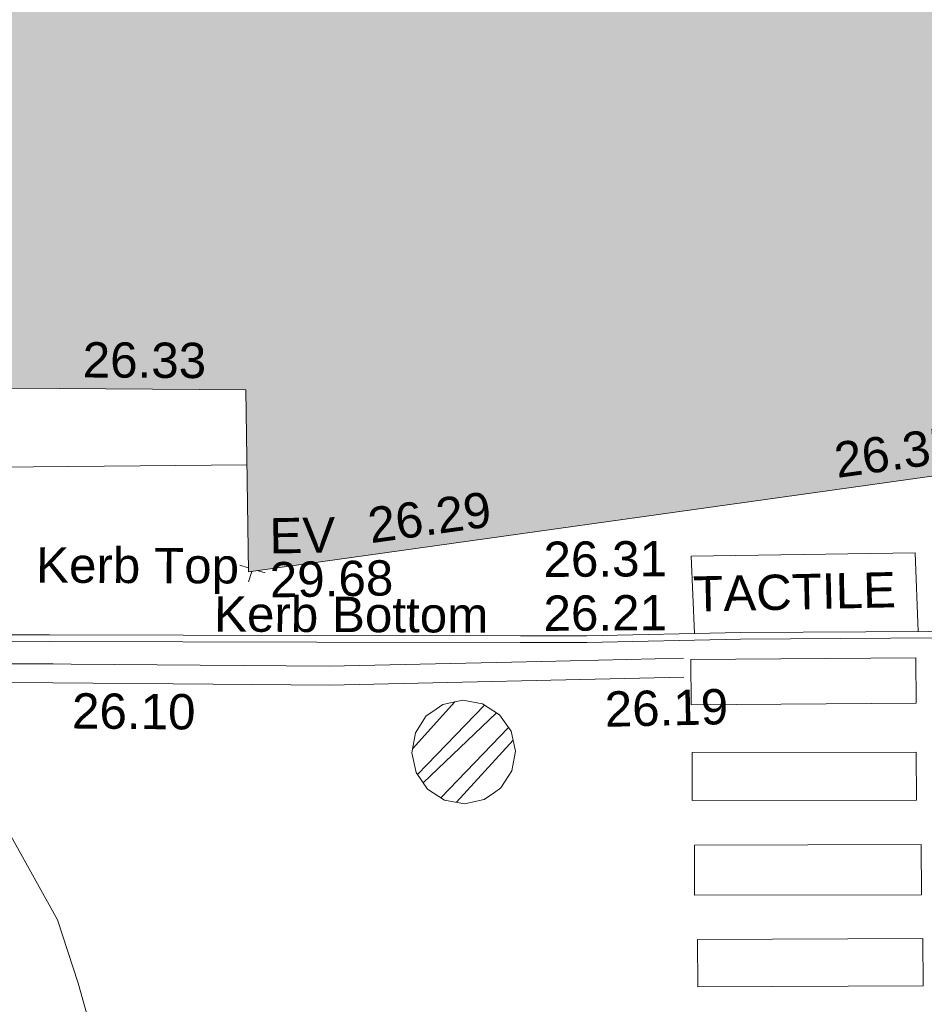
# Model space of a CAD drawing. Header units: millimetres. Extents: x -287732 to 520720, y -88450 to 287754.
# Tile 219 of 256: x 5076 to 14680, y -6385 to 4074. Entities that reach past the tile are written whole.
import ezdxf

# ---------------------------------------------------------------- set-up
doc = ezdxf.new("R2010")
doc.units = ezdxf.units.MM
doc.linetypes.add('IMPORT-HIDDEN2 _3_', pattern=[4762.5, 3175, -1587.5])
doc.linetypes.add('IMPORT-UG_ELEC_STREET LIGHTING_QLB2 _2_', pattern=[2700, 1500, -300.0000000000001, 0, -250, 150, -300.0000000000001, 0, -200])
for name, color, linetype, lineweight, true_color in [('00_TOPO_EAVE', 7, 'Continuous', 9, 0x666666), ('00_UAV_BUILDING_OUTLINE', 5, 'Continuous', 9, 0x0000ff), ('00_UAV_EAVE', 7, 'Continuous', 9, 0x666666), ('00_UAV_FOOTPATH', 7, 'Continuous', 9, 0xa50000), ('00_UAV_KERB_BOTTOM', 1, 'Continuous', 9, 0xff0000), ('00_UAV_KERB_TOP', 7, 'Continuous', 9, 0xa500a5), ('00_UAV_ROAD_MARKING_YELLOW_CONTINUOUS', 40, 'Continuous', 9, 0xffbf00), ('01_DTM_CONTOUR_MNR', 7, 'Continuous', 9, 0xa5a552), ('12333-PUM-2D-U-0001-C01 - Rev2_REVIT IMPORT_dwg', 7, 'Continuous', 9, 0x767676), ('A_RHA_Line', 7, 'Continuous', 9, 0x00a600), ('PUM-CHAMBER EXTENTS', 6, 'IMPORT-HIDDEN2 _3_', 9, 0xff00ff)]:
    doc.layers.add(name, color=color, linetype=linetype, lineweight=lineweight, true_color=true_color)
for name, color, linetype, lineweight in [('00_TOPO_PEDASTRIAN', 7, 'Continuous', 9), ('00_UAV_PEDASTRIAN', 7, 'Continuous', 9), ('00_UAV_SURVEY_TEXT', 7, 'Continuous', 9), ('A_RHA_Detail', 7, 'Continuous', 9)]:
    doc.layers.add(name, color=color, linetype=linetype, lineweight=lineweight)
doc.styles.add('Swis721 Lt BT_2', font='swissl.ttf', dxfattribs={"height": 375})

# ---------------------------------------------------------------- blocks, each defined once
blk = doc.blocks.new('12333-PUM-2D-U-0001-C01 - Rev2_REVIT IMPORT_dwg_MSL_Eaves_SYM_1-V102-Site Location Plan Proposed')
at = {"layer": '00_TOPO_EAVE', "color": 254, "true_color": 0xcccccc}
for p, q in [((-116.8045682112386, 38.026716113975), (-356.5791934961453, 116.0873754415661)), ((-116.0873754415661, -356.5791934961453), (-20.92362749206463, -64.26995345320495)), ((356.5791934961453, -116.0873754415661), (137.7927523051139, -44.85959714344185))]:
    blk.add_line(p, q, dxfattribs=at)
blk = doc.blocks.new('12333-PUM-2D-U-0001-C01 - Rev2_REVIT IMPORT_dwg_MGS62954_T2_Galway_ITM_3d_Rev1-2077680-Site Location Plan Proposed')
at = {"layer": '00_TOPO_PEDASTRIAN', "color": 254, "true_color": 0xcccccc, "flags": 128}
blk.add_lwpolyline([(533916530.1198781, 725552743.4598354), (533916512.4949999, 725553578.9445), (533914133.495, 725553585.9445), (533914154.7076957, 725552763.5545701)], dxfattribs=at)
at = {"layer": '00_UAV_FOOTPATH', "color": 254, "true_color": 0xcccccc, "flags": 128}
blk.add_lwpolyline([(533909435.5938233, 725554637.8859729), (533906787.7516026, 725554658.3469946), (533904637.4269345, 725554700.8204874), (533904205.7516027, 725554709.3469945), (533902406.7209564, 725554733.7466296)], dxfattribs=at)
at = {"layer": '00_UAV_KERB_BOTTOM', "color": 254, "true_color": 0xcccccc, "flags": 128}
blk.add_lwpolyline([(533902312.6098862, 725552899.8317559), (533904129.4952061, 725552849.9448442), (533906774.4952061, 725552808.9448441), (533907305.7022734, 725552798.226126), (533910144.4952061, 725552740.9448441), (533912303.1282537, 725552701.0259497), (533913010.495206, 725552687.9448441), (533914642.495206, 725552695.9448441), (533917302.0606084, 725552664.2576312)], dxfattribs=at)
at = {"layer": '00_UAV_KERB_TOP', "color": 254, "true_color": 0xcccccc, "flags": 128}
blk.add_lwpolyline([(533902315.1084365, 725552925.9429057), (533904130.998374, 725552919.9299529), (533906775.7437687, 725552878.9338996), (533907309.7221212, 725552868.1592622), (533910145.8484277, 725552810.9317876), (533912307.149086, 725552770.9635623), (533913010.9708375, 725552757.9480168), (533914642.7406323, 725552765.9468882), (533917306.081608, 725552734.2146914)], dxfattribs=at)
at = {"layer": '00_UAV_PEDASTRIAN', "color": 254, "true_color": 0xcccccc, "flags": 128}
for points in [[(533916501.495, 725552461.9445001), (533914110.4949999, 725552487.9445), (533914105.268084, 725552007.2692673), (533916496.2680841, 725551981.2692673)], [(533916479.495, 725550950.9445), (533914100.4950001, 725550989.9445), (533914108.8706833, 725551500.8611742), (533916487.8706834, 725551461.8611742)], [(533916515.495, 725549946.9445001), (533914107.4950001, 725549982.9445), (533914115.4420342, 725550514.5127878), (533916523.4420343, 725550478.512788)], [(533916524.4950001, 725549480.9445), (533914130.4949999, 725549510.9445), (533914124.2035191, 725549008.884327), (533916518.203519, 725548978.8843269)]]:
    blk.add_lwpolyline(points, close=True, dxfattribs=at)
at = {"layer": '00_UAV_ROAD_MARKING_YELLOW_CONTINUOUS', "color": 254, "true_color": 0xcccccc, "flags": 128}
for points in [[(533902538.0335001, 725552641.6025003), (533904264.0335, 725552614.6025003), (533907341.0335001, 725552558.6025), (533907534.4173192, 725552553.5898225), (533910273.0335, 725552482.6025), (533912531.2774225, 725552494.0077726), (533914035.0335, 725552501.6025001)], [(533914036.0399871, 725552302.3180662), (533910270.9542662, 725552283.3024818), (533909038.3755291, 725552315.2519988), (533907336.6382898, 725552359.3625139), (533904260.6617857, 725552415.343887), (533904042.2951255, 725552418.7598197), (533902534.9164142, 725552442.3399037)]]:
    blk.add_lwpolyline(points, dxfattribs=at)
at = {"layer": '01_DTM_CONTOUR_MNR', "color": 254, "true_color": 0xcccccc, "flags": 128}
blk.add_lwpolyline([(533908180.0000002, 725546750), (533907548.1585314, 725549164.4055533), (533907340, 725549840.0000002), (533906328.0960486, 725551736.5036259)], dxfattribs=at)
at = {"xscale": 0.375, "yscale": 0.375, "zscale": 0.375}
blk.add_blockref('12333-PUM-2D-U-0001-C01 - Rev2_REVIT IMPORT_dwg_MSL_Eaves_SYM_1-V102-Site Location Plan Proposed', (533909475.061104, 725553528.9791393), dxfattribs=at)
at = {"layer": '00_UAV_BUILDING_OUTLINE', "color": 251, "true_color": 0x666666, "char_height": 375, "width": 1495.902363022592, "attachment_point": 1, "line_spacing_factor": 1.005061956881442, "style": 'Swis721 Lt BT_2'}
for s, insert, rotation in [('26.33', (533907716.8117924, 725555970.7640777), 358.66750067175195), ('26.35', (533915653.4768707, 725554760.3514187), 6.972413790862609), ('26.29', (533910690.915835, 725554153.4507444), 6.972413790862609)]:
    blk.add_mtext(s, dxfattribs=dict(at, insert=insert, rotation=rotation))
at = {"layer": '00_UAV_EAVE', "char_height": 375, "attachment_point": 1, "line_spacing_factor": 1.005061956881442, "style": 'Swis721 Lt BT_2'}
for s, insert, width in [('EV', (533909661.9317929, 725554065.6588238), 736.078940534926), ('29.68', (533909657.2633897, 725553598.9081998), 1495.902363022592)]:
    blk.add_mtext(s, dxfattribs=dict(at, insert=insert, width=width))
at = {"layer": '00_UAV_KERB_BOTTOM', "color": 251, "true_color": 0x666666, "char_height": 375, "attachment_point": 1, "line_spacing_factor": 1.005061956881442, "style": 'Swis721 Lt BT_2'}
for s, insert, width, rotation in [('Kerb Bottom', (533909063.9055253, 725553247.3065101), 3414.456504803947, 358.7736901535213), ('26.21', (533912558.8809227, 725553193.3093404), 1495.902363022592, 359.3324646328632)]:
    blk.add_mtext(s, dxfattribs=dict(at, insert=insert, width=width, rotation=rotation))
at = {"layer": '00_UAV_KERB_TOP', "color": 251, "true_color": 0x666666, "char_height": 375, "attachment_point": 1, "line_spacing_factor": 1.005061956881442, "style": 'Swis721 Lt BT_2'}
for s, insert, width, rotation in [('Kerb Top', (533907183.7796199, 725553799.6768596), 2493.170605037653, 358.7736901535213), ('26.31', (533912568.6812394, 725553766.3973974), 1495.902363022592, 359.3372177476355)]:
    blk.add_mtext(s, dxfattribs=dict(at, insert=insert, width=width, rotation=rotation))
at = {"layer": '00_UAV_ROAD_MARKING_YELLOW_CONTINUOUS', "color": 251, "true_color": 0x666666, "char_height": 375, "width": 1495.902363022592, "attachment_point": 1, "line_spacing_factor": 1.005061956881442, "style": 'Swis721 Lt BT_2'}
for s, insert, rotation in [('26.10', (533907538.8437714, 725552244.6806307), 358.5151758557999), ('26.19', (533913187.7446083, 725552162.871666), 0.2893701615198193)]:
    blk.add_mtext(s, dxfattribs=dict(at, insert=insert, rotation=rotation))
at = {"layer": '00_UAV_SURVEY_TEXT', "color": 251, "true_color": 0x666666, "insert": (533914146.9549088, 725553368.8483856), "char_height": 375, "width": 2341.205920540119, "attachment_point": 1, "rotation": 0.2860553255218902, "line_spacing_factor": 1.005061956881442, "style": 'Swis721 Lt BT_2'}
blk.add_mtext('TACTILE', dxfattribs=at)
blk = doc.blocks.new('12333-PUM-2D-U-0001-C01 - Rev2_REVIT IMPORT_dwg-1620468-Site Location Plan Proposed')
at = {"layer": 'PUM-CHAMBER EXTENTS', "true_color": 0xffaaff}
h = blk.add_hatch(dxfattribs=at)
h.set_pattern_fill('FP_3', color=211, style=0, pattern_type=2)
h.set_pattern_definition([(45, (-533641079.65, -725615854.3560001), (-265.1650429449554, 265.1650429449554), []), (45, (-533640902.873, -725615854.3560001), (-265.1650429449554, 265.1650429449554), [])])
h.paths.add_polyline_path([(270602.8501528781, -64856.98570881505), (270813.3756098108, -64815.10959181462), (270991.8504742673, -64695.85649995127), (271111.1035661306, -64517.38163549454), (271152.979683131, -64306.8561785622), (271111.1035661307, -64096.33072162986), (270991.8504742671, -63917.85585717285), (270813.3756098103, -63798.60276530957), (270602.8501528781, -63756.72664830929), (270392.3246959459, -63798.60276530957), (270213.8498314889, -63917.85585717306), (270094.5967396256, -64096.33072162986), (270052.7206226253, -64306.8561785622), (270094.5967396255, -64517.38163549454), (270213.8498314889, -64695.85649995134), (270392.3246959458, -64815.10959181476), (270583.7115094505, -64853.17879594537)])
at = {"layer": 'PUM-CHAMBER EXTENTS', "color": 211, "linetype": 'Continuous', "true_color": 0xffaaff, "flags": 128}
blk.add_lwpolyline([(271152.979683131, -64306.85617856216), (271111.1035661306, -64096.33072162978), (270991.8504742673, -63917.85585717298), (270813.3756098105, -63798.60276530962), (270602.8501528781, -63756.72664830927), (270392.3246959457, -63798.60276530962), (270282.9258213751, -63871.70075636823), (270213.8498314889, -63917.85585717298), (270094.5967396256, -64096.33072162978), (270052.7206226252, -64306.85617856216), (270094.5967396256, -64517.38163549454), (270213.8498314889, -64695.85649995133), (270392.3246959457, -64815.1095918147), (270602.8501528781, -64856.98570881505), (270813.3756098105, -64815.1095918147), (270922.7744842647, -64742.01160087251), (270991.8504742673, -64695.85649995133), (271111.1035661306, -64517.38163549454)], close=True, dxfattribs=at)
blk.add_blockref('12333-PUM-2D-U-0001-C01 - Rev2_REVIT IMPORT_dwg_MGS62954_T2_Galway_ITM_3d_Rev1-2077680-Site Location Plan Proposed', (-533641079.6498471, -725615854.3561786))

msp = doc.modelspace()

# ---------------------------------------------------------------- hatches: boundary and pattern name
at = {"layer": 'A_RHA_Detail', "true_color": 0xc0c0c0}
h = msp.add_hatch(color=9, dxfattribs=at)
h.paths.add_polyline_path([(-80880.60083809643, -68502.79057078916), (-80400.865924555, -68483.41509113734), (-80400.865924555, -62984.64684185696), (-24474.85765177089, -63009.32043784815), (-24456.14471271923, -50840.30023858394), (-36622.55041039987, -50831.65104353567), (-36622.55041039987, -44228.57792613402), (-50959.0526582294, -44218.38599194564), (-50959.0526582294, -42573.78171514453), (-54563.9325804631, -42571.21897729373), (-54565.69773352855, -45054.17447474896), (-92408.82109321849, -45027.27149621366), (-92411.78875845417, -49201.74309222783), (-100061.9988811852, -49201.74309222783), (-100052.2214449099, -64852.82557838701), (-86120.90825229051, -64852.82557838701), (-86092.1662649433, -62957.90041523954), (-84861.10047608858, -62957.90041523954), (-84854.79052929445, -68240.109737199), (-80870.60226892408, -68240.10973722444)])
h.paths.add_polyline_path([(-137238.9269902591, -68461.9384092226), (-132719.7426408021, -68433.0633692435), (-132847.0731201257, -62850.04282283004), (-130454.6837966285, -62916.63108078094), (-130498.2830220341, -61355.85393642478), (-117581.136331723, -61423.42893438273), (-117492.3908565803, -49183.91309190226), (-125136.5200282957, -49178.47881952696), (-125133.572703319, -45032.61887136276), (-163007.1824077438, -45005.6942194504), (-163007.1824076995, -44090.2963411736), (-163123.8521269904, -44090.21339942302), (-163122.6389897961, -42383.75184302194), (-166563.8543419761, -42383.75184298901), (-166565.034908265, -44044.39824208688), (-193158.4656786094, -44025.49275805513), (-193195.152889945, -62863.65652504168), (-137269.7106414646, -62916.63108078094), (-137254.3708868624, -65679.90523788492)])
h.paths.add_polyline_path([(120310.9497607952, -32334.28230164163), (120312.4652266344, -31610.73011961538), (133451.2244789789, -31638.24899384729), (133469.2230092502, -19717.98315780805), (121295.7536929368, -19692.48606430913), (121319.8434528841, -8190.941560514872), (112277.0825930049, -8172.001674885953), (112263.1770823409, -14811.1234547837), (78285.85310969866, -14739.95861438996), (78292.82277619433, -8167.077575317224), (75241.99098605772, -8160.673431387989), (69355.76844233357, -8152.931592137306), (69353.6659720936, -9156.74635762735), (68372.60878945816, -9154.691552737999), (68372.60878945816, -13705.52853215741), (69333.7233474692, -13707.54156770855), (69325.07112547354, -16249.53369228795), (66623.4489111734, -16249.53369228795), (66619.79243935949, -17995.29925530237), (65989.07757494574, -17995.2992552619), (65985.44262772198, -19730.78799483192), (57152.23993377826, -19712.28702421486), (57127.42535098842, -31559.89463417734), (70277.87165424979, -31587.43801817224), (70277.87165431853, -32271.7414715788), (78263.96947909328, -32285.12944888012), (78266.62661740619, -31019.79372153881), (112335.8856506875, -31091.15111860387), (112335.8856506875, -32317.57330553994), (119781.4233959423, -32333.17321913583)])
h.paths.add_polyline_path([(7503.717409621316, -1791.439263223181), (15482.43097392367, -674.0213231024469), (15484.0826588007, 148.1327206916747), (56188.28042539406, 205.5276654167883), (56155.84326007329, 14338.3166313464), (18016.62665935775, 14236.48149539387), (17967.9025208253, 34313.18372071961), (21727.10644863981, 34324.0692624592), (21708.90974962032, 40608.10218321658), (18009.66447159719, 40608.10218321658), (17995.54603706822, 45483.75063442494), (9770.084204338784, 45420.6329473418), (3966.213879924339, 45446.76585222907), (3984.771235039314, 14176.56786832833), (1023.062455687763, 14176.56786837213), (-276.5134647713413, 14190.52623461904), (-231.6790044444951, 5968.135265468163), (-226.4491536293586, 193.7444677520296), (553.0869992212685, 183.4716499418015), (7477.609307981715, 143.2867586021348), (7488.638446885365, -674.0213231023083)])
h.paths.add_polyline_path([(77755.59663317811, 53.47451145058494), (77729.51881611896, 1699.844979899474), (94464.47132486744, 1659.976083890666), (94606.37913471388, 17991.390236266), (88810.4190114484, 18015.03260816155), (88799.89418497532, 14436.74271609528), (69413.88950349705, 14457.8773889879), (69377.35724448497, 99.62816357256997), (75241.99098605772, 67.32134432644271)])
h.paths.add_polyline_path([(61252.12079701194, 46453.95617366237), (105774.7348988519, 46472.68783506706), (105768.2642198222, 61852.61234306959), (92285.13876309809, 61852.61234306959), (92308.59670399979, 65784.30757140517), (96107.4668000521, 65767.60445243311), (96059.68081117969, 75209.20847378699), (101084.8427276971, 75071.88872764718), (104988.0046543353, 74765.36560406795), (108403.6894220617, 74363.8408943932), (112009.2703903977, 73787.25420861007), (115645.3524815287, 73049.69667206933), (116890.8108051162, 72761.69136252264), (120208.9929833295, 71893.18353872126), (120865.241739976, 71703.68484519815), (124135.6329506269, 70669.67317906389), (127435.6253142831, 69480.50055823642), (127820.4368670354, 69394.93141813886), (128274.3081769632, 69331.69585753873), (128731.8791144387, 69306.66104516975), (129189.9401488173, 69320.00258290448), (129645.2782985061, 69371.62688826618), (130094.6997111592, 69461.17185603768), (130535.0520071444, 69588.00939074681), (130963.246434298, 69751.24981927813), (131376.2795165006, 69949.74812590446), (131771.2541232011, 70182.11198903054), (132162.5575600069, 70460.5404660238), (132496.0921583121, 70741.69081113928), (132820.871367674, 71064.98072578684), (133117.4593294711, 71414.31364272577), (133383.77568926, 71787.23923950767), (133616.5473239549, 72178.5372844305), (133817.1647262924, 72590.54524898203), (133982.6025969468, 73017.89547513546), (134111.7005086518, 73457.59040801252), (134203.5529320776, 73906.54590458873), (134257.5155883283, 74361.61286216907), (134272.5462649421, 74819.5993153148), (134250.5259875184, 75277.29281745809), (134189.6227572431, 75731.48297747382), (134090.9274700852, 76178.98397757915), (133955.1324028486, 76616.65691993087), (133783.1900598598, 77041.43184345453), (133576.3064937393, 77450.32925647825), (133335.932843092, 77840.48103920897), (133063.7551572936, 78209.15055532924), (132761.6825665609, 78553.75185442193), (132431.8338935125, 78871.8678050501), (132076.5227905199, 79161.26705197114), (131698.2415080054, 79419.91966861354), (131299.6434187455, 79646.01139197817), (131093.5942456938, 79746.34209763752), (132146.0467355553, 83110.22226145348), (122787.7632953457, 86282.54285518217), (121604.3555412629, 82800.3591886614), (117095.9864227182, 83870.84033785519), (116841.9598400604, 83526.35449572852), (116120.5435466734, 91221.93611972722), (110237.7341284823, 91274.27491021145), (110194.3680786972, 90435.39030214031), (104988.0046543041, 90486.49901390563), (104973.2761846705, 94309.82427956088), (103746.1314668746, 94309.8242795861), (103839.9937121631, 122852.1474271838), (96365.09202306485, 122931.9599470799), (96350.3400238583, 123952.4168585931), (104555.5505249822, 123902.1925226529), (104607.3234458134, 120248.5396156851), (125502.5015002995, 120134.1933400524), (125662.0200253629, 137657.3796882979), (114479.5865733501, 137699.2256881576), (114382.306264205, 129149.9458158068), (104644.159003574, 129187.9975073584), (104577.9931702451, 126217.3903144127), (101184.4926406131, 126159.1566967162), (101264.6166812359, 135959.2655565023), (89967.23178808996, 135988.8856164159), (89927.63362986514, 125823.6463181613), (93630.53562302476, 125840.7948842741), (93580.65688892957, 122931.9599470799), (88697.38835376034, 122904.7310126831), (88679.3898954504, 95739.09143775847), (86378.25848996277, 95739.09143775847), (86378.18187189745, 96178.1008337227), (83279.50743284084, 96200.92083327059), (83273.62493422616, 95735.74732133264), (70169.67509619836, 95733.22421950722), (70166.26842742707, 96272.07409347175), (66674.99731294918, 96257.14073655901), (66654.74538556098, 95755.71092136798), (65784.77231079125, 95755.71092136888), (65887.65094984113, 117470.630565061), (53473.3427162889, 117487.9046429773), (53434.44066309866, 98570.46349063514), (40649.41626916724, 98570.46349063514), (40610.16711559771, 94406.01479078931), (38853.82372868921, 94410.36303440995), (38848.65589191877, 89463.65332729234), (40612.46601912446, 89518.45976927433), (40665.38257362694, 86257.73741128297), (38372.19584460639, 86305.72309285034), (38369.79374539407, 76901.0507917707), (50937.9512507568, 76944.40198294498), (50922.88567286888, 74598.78180889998), (56484.9061132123, 74588.85093771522), (56484.9061132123, 75194.85181995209), (92465.4037153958, 75233.0258166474), (92645.92783662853, 71766.64845094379), (89810.55521366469, 69362.83965827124), (85313.16173974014, 69360.94750420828), (85313.16173974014, 66907.4050808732), (75210.14498263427, 66903.15451589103), (75210.14498263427, 63815.70944550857), (70819.40014309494, 63815.70999200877), (70819.21601505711, 64253.35708059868), (69456.83415683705, 64253.35708059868), (69455.7195737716, 66901.99623166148), (61303.32856759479, 66898.5668068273), (61304.56054988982, 63970.32021231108), (70500.41048208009, 63970.32021219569), (70500.4088543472, 61852.59006207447), (61245.6438848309, 61848.69637488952), (61252.03558504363, 46656.49344428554)])
h.paths.add_polyline_path([(-17153.16561239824, 48569.32684293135), (-17153.16561224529, 60770.38083685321), (-29362.88357759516, 60774.70428694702), (-29362.88357759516, 67399.20394580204), (-43507.24466814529, 67405.01911303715), (-43488.5313307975, 69093.07334175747), (-45766.41866231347, 69109.32868388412), (-45794.3462003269, 67405.01911303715), (-47272.11273194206, 67404.2124544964), (-47272.44887633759, 66454.91798908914), (-86004.56386332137, 66468.63299519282), (-86006.66970787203, 60521.58362721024), (-92662.87722510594, 60521.58362721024), (-92665.2138765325, 50184.35611932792), (-79752.0168396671, 50179.78309939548), (-79752.016597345, 48591.4932381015), (-17157.7163123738, 48569.32845417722)])
h.paths.add_polyline_path([(-201056.4185878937, 48628.75479108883), (-138377.9751621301, 48634.64535779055), (-138377.9751621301, 50133.28201003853), (-125467.710581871, 50134.49626164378), (-125468.6909603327, 60566.1903686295), (-132186.8595614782, 60565.86652591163), (-132187.4203588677, 66533.0197876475), (-170643.3098734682, 66805.61809689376), (-170643.3098732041, 67738.78475848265), (-200340.0100486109, 67488.93693764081), (-200348.7171487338, 60827.78025104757), (-201057.5650552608, 60827.71357558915), (-201056.6510294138, 51102.04313372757)])
h.paths.add_polyline_path([(-240051.5126725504, 54769.19491160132), (-239444.490259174, 54811.10754483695), (-239186.5396223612, 54841.92927608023), (-238764.8191577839, 54940.98166103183), (-238382.4735933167, 55122.46891388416), (-237990.3402229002, 55354.87497234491), (-237269.2031023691, 55936.21515020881), (-237032.4836384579, 56225.56611516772), (-236793.0039602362, 56569.31473944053), (-236554.5880578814, 57004.26389721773), (-236432.7219585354, 57267.46508908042), (-236300.081527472, 57753.26238983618), (-236250.7285154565, 58017.17885684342), (-236235.6490609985, 58516.21786804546), (-236233.2538429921, 58987.85640053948), (-236213.7029795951, 59823.48083769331), (-236363.8287855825, 59820.86038205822), (-236634.0279869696, 60698.06075827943), (-236391.9547756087, 61432.19726339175), (-236225.4740089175, 61435.10319600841), (-236201.6036569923, 62637.68779596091), (-232563.5271750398, 62639.28734435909), (-232563.5271750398, 63049.03842404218), (-232732.1945866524, 63049.15302218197), (-232860.1521277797, 63457.95890274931), (-232731.606808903, 63914.24862697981), (-232560.8209656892, 63914.24862697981), (-232515.1276847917, 70598.00033009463), (-240628.6947849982, 70598.85496273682), (-240629.7923196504, 72350.98321577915), (-246412.6011212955, 72347.36085933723), (-246412.6011212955, 70616.45923936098), (-254449.5805725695, 70618.60952619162), (-254454.637144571, 70754.06491720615), (-254469.7140363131, 73191.66276250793), (-263883.2532625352, 73267.83063688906), (-263902.4181505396, 68260.74348553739), (-263714.8217520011, 68259.82096572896), (-263552.9672900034, 67819.65434396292), (-263719.0883117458, 67392.2068408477), (-263913.6298699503, 67392.20684284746), (-263956.7001913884, 58633.76423459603), (-260181.1963171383, 58611.22607638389), (-260192.3146983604, 56354.25111579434), (-257184.684388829, 56339.46086021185), (-257213.4419957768, 57092.93866021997), (-257338.5163846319, 57093.27331223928), (-257471.0109294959, 57531.74572308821), (-257338.5163845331, 58062.22513696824), (-257203.4956297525, 58064.06881289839), (-257173.5751889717, 58598.54056692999), (-256478.2273617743, 58575.27357994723), (-256478.2273617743, 58788.51859473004), (-256013.0091299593, 58911.92701534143), (-255397.0786664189, 58780.99767617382), (-255397.0786664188, 58595.982422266), (-243809.885361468, 58585.92793201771), (-243805.3570672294, 58352.04527760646), (-243740.939469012, 57884.52572680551), (-243619.0830608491, 57421.84877545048), (-243424.3877545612, 56943.65915412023), (-243247.1437899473, 56608.24157713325), (-243003.0710579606, 56249.99021479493), (-242732.2093200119, 55932.75703082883), (-242371.7230178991, 55603.12658811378), (-242141.255125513, 55424.88676767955), (-241804.9643037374, 55216.88439822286), (-241529.4640827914, 55077.02869055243), (-241100.6275144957, 54917.18295003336), (-240836.2134980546, 54840.82833176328), (-240453.4486195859, 54788.60784130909), (-240218.9578693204, 54777.28227442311)])
h.paths.add_polyline_path([(40276.69022552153, 59895.36417752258), (40328.62676029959, 69196.9439153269), (36588.99968785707, 69217.8245910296), (36619.46637569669, 74674.25962428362), (32264.36460078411, 74687.02318924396), (32233.48293867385, 69156.26826306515), (11916.69390495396, 69269.70959686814), (11966.66200111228, 78218.75165974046), (29087.509017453, 78123.15526808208), (29143.44567205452, 88141.1370047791), (15719.348796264, 88216.09212953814), (15732.60379610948, 90589.9978889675), (4594.294101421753, 90652.19003489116), (4525.129359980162, 78265.12250449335), (10096.76365553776, 78234.01258731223), (10077.43887221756, 74773.03821910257), (4547.641142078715, 74803.91453678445), (4465.579974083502, 60107.1600234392), (19125.89094760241, 60025.30234268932), (19139.86249374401, 62527.53804644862), (31738.59196305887, 62457.19146404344), (31724.55430858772, 59943.11609815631), (38369.79364225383, 59906.01157293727)])
h.paths.add_polyline_path([(-246083.0241259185, 72334.29150213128), (-246083.0594797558, 72334.30275087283), (-246208.2905500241, 72334.29150213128)])
h.paths.add_polyline_path([(-114575.3004830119, 112178.0758695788), (-114575.3246435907, 112178.0758695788), (-114707.2752166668, 115801.5811617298)])
h.paths.add_polyline_path([(-154699.9178765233, 101760.4080976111), (-114382.050333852, 101776.0542914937), (-114382.050333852, 106926.9360164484), (-113755.641395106, 106927.1792101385), (-113757.5507412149, 111847.2721531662), (-114431.6837526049, 111847.2721531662), (-114431.8097758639, 112178.0758695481), (-114575.3004830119, 112178.0758695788), (-114578.9984943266, 121707.2390833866), (-123056.9849702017, 121707.2390833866), (-123068.8201032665, 156452.7036899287), (-119381.2340625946, 156454.1348067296), (-119381.2340625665, 160165.8597952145), (-115501.031452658, 160167.3662801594), (-115503.3750945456, 166206.5793118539), (-132411.7987151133, 166599.6604729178), (-132411.8243278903, 166665.6603411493), (-135275.0124468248, 166664.5490317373), (-135275.0124468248, 166628.1883101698), (-135911.3205076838, 166628.1944502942), (-135911.3479256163, 166352.1604668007), (-152521.1633846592, 166345.7146753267), (-152518.3680955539, 159142.6836790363), (-150699.3133726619, 159117.9265656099), (-150758.5477087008, 122560.691203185), (-151059.2005266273, 122560.691203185), (-151061.0981347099, 121302.4374932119), (-154138.3148337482, 121372.6012653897), (-154138.3148337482, 121865.1834517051), (-154704.3888425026, 121867.2611370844), (-154688.5451973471, 119352.3937021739), (-154745.5933227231, 119352.3715636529), (-154745.5763474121, 118722.1532660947), (-160794.1544526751, 118748.7442832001), (-160794.1544526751, 119410.5425977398), (-163852.1622693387, 119422.408321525), (-163855.0715294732, 118762.2003111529), (-167568.6765459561, 118778.5256058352), (-166634.6619849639, 124395.1277019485), (-166930.050559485, 124500.0918161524), (-167568.6765459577, 124707.6250903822), (-168028.2173235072, 124841.3808647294), (-168630.5006276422, 124991.3056740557), (-169238.2056069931, 125117.4693074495), (-169850.3952285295, 125219.6772876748), (-170466.1255403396, 125297.7720169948), (-171089.11025998, 125351.8553033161), (-171704.4065937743, 125381.1774255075), (-172325.0479971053, 125386.3595015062), (-172782.2248668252, 125374.5832362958), (-173401.7764235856, 125337.4554476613), (-174109.844898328, 125263.4341236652), (-174634.1213722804, 125190.4100126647), (-175245.0145766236, 125080.719099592), (-176047.1958093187, 124895.7675260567), (-176665.4852587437, 124724.7228134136), (-177045.3001228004, 124609.1129151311), (-177631.5127792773, 124405.2077276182), (-176665.4852586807, 118818.5158794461), (-177558.9402083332, 118822.4435768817), (-177662.2853368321, 125263.4341236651), (-176365.3912351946, 126542.9270807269), (-159462.2970490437, 126319.910391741), (-157057.7396790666, 128609.0850976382), (-157060.6673204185, 136153.1661957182), (-158638.8016610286, 137740.2441626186), (-159352.3735831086, 137740.2441626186), (-161634.4140634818, 140201.1078539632), (-168727.9404945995, 140256.8191146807), (-171035.0401161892, 137942.8847305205), (-174184.1459014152, 137942.8847305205), (-176460.1167434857, 140292.2858551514), (-177341.6856934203, 140292.2858551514), (-177341.7113613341, 140358.4281613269), (-183428.5803825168, 140356.0660244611), (-185921.6385985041, 137917.4639994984), (-185921.6385985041, 131757.3091155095), (-186906.8767412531, 131756.9267733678), (-187725.3914540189, 130809.9989183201), (-187724.058890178, 127376.1828148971), (-186481.0281350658, 126304.5577463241), (-186479.4846754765, 122327.2959175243), (-185176.2828158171, 121059.4673825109), (-180304.1129154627, 121059.4673824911), (-180304.1136492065, 118802.0484409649), (-193555.3706955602, 118802.0484409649), (-193555.368699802, 133117.8341649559), (-192593.6442938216, 133118.2073819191), (-192593.6442938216, 134200.8158367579), (-192224.6284783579, 134200.9592041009), (-192225.5653014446, 136615.0101267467), (-192595.0012460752, 136615.0101267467), (-192595.4357332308, 137734.4745165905), (-193589.2709668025, 137734.4746851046), (-193589.2685988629, 147474.570583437), (-193163.2062206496, 147492.8644732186), (-192765.7252967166, 147531.087133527), (-192359.9383250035, 147589.5931622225), (-192199.8207947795, 147616.5827294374), (-191882.7548926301, 147682.9245600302), (-191568.5380070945, 147761.6632019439), (-191257.654638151, 147852.677242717), (-190828.6072909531, 148002.2045655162), (-190647.7999969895, 148070.9514233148), (-190349.7690789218, 148197.8750094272), (-190056.9509284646, 148336.4013817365), (-189769.797051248, 148486.3169427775), (-189405.3590254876, 148698.0567944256), (-189132.906026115, 148873.2749095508), (-188867.542109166, 149059.0543929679), (-188609.6764469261, 149255.1087866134), (-188354.9814055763, 149465.3525772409), (-188079.6339208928, 149713.879248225), (-187884.9836199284, 149901.8220103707), (-187545.928247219, 150265.8040604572), (-187446.29984479, 150378.3960832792), (-187241.3270201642, 150629.2310214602), (-187046.3599558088, 150887.9197697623), (-186861.6992771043, 151154.0634500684), (-186546.1373636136, 151669.829875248), (-186524.4196769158, 151707.0632450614), (-163675.2898318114, 151669.829875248), (-163687.5843045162, 148134.07679455), (-157303.6541541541, 148136.492106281), (-157303.6541541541, 155759.91501608), (-157557.4317586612, 155765.0384228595), (-157555.9168973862, 166678.0466575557), (-187009.2021991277, 166699.7464767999), (-187013.0952111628, 162054.4009359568), (-188707.17754695, 162044.5925187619), (-188705.9961892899, 155021.5333641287), (-188737.9999316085, 154650.5326604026), (-188799.0133969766, 154283.1866125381), (-188857.2045401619, 154035.4341107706), (-188966.1106131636, 153679.3368924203), (-189102.6200311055, 153332.8820747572), (-189265.8911675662, 152998.2056672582), (-189454.9174011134, 152677.371060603), (-189645.2484685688, 152421.3220123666), (-189916.9563410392, 152104.2450531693), (-190212.7041973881, 151809.4634871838), (-190530.6686598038, 151538.7947471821), (-190868.8893671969, 151293.9075915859), (-191225.281078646, 151076.3118324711), (-191597.6465194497, 150887.3490191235), (-192092.8415776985, 150682.5621956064), (-192519.2468154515, 150561.8451365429), (-192903.8930791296, 150482.240889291), (-193187.215491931, 150440.8868273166), (-193594.1866364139, 150407.1257787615), (-193594.5952989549, 151459.9895227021), (-205369.2399268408, 151455.4201247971), (-205354.4523517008, 113350.0822379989), (-207187.1580384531, 113349.3710182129), (-207184.3024929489, 105991.0636522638), (-205312.8748221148, 105991.1901500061), (-205311.2362476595, 101769.6553082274), (-175488.6451201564, 101781.2285901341), (-175488.6451201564, 110889.6985621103), (-154703.4627663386, 110897.5679794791), (-154700.2792295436, 102691.5597281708)])
h.paths.add_polyline_path([(193735.9435693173, 113047.8274774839), (208865.0938716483, 114991.0266430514), (208976.1154123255, 114126.6471160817), (216447.8967332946, 115086.3281915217), (216038.7305308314, 118271.9702413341), (232648.5073383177, 120405.3421626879), (233425.993615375, 114352.0734369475), (240632.2017567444, 115277.6440988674), (239854.8412683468, 121329.9334727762), (256406.8682407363, 123455.8879629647), (257091.7572256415, 118089.1198988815), (264572.2871227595, 119040.8180953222), (261877.8350555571, 138524.7609215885), (259178.7147038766, 138221.6086035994), (259197.3483655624, 137439.0084132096), (254686.1480587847, 136897.0007612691), (255412.6810205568, 131314.8303176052), (240852.7447969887, 129522.4514056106), (239771.0426543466, 137918.8519126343), (240649.5822431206, 138010.1984551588), (240062.3063116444, 142776.6750342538), (239165.7694642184, 142685.0143484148), (237630.9646614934, 151018.3171732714), (266172.8791088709, 154560.7889781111), (271297.1876944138, 142612.4006970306), (276531.7397502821, 144861.098714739), (274941.5029779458, 148527.9037281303), (302074.5307653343, 160134.9084326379), (300215.9323773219, 164320.1841173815), (301528.1613272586, 164907.0997989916), (300405.1237791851, 167477.8916353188), (299016.6944531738, 166945.7181824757), (295626.7488506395, 174518.754428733), (294333.0289184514, 177537.1551681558), (287288.8475947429, 174518.754428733), (289427.6893504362, 169661.0163463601), (272956.7816584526, 162557.1203578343), (271943.2187787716, 164897.4305293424), (267016.3118217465, 162764.0369715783), (268502.3094164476, 159357.0430143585), (265200.4029574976, 157946.4096681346), (226856.416695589, 153146.7821792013), (227510.3041274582, 148852.0205334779), (228280.9873165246, 141179.0007483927), (227302.3544112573, 141050.281300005), (227895.3788235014, 136433.1758633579), (228748.5501749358, 136523.8855003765), (229602.3077302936, 128023.7667641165), (217691.2359889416, 126493.8999679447), (217642.3600127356, 126874.433267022), (215138.5007311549, 126552.8357430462), (215194.9980427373, 126112.965074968), (215015.6132226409, 126089.924757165), (214840.9672575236, 127449.66446064), (192258.7012018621, 124549.1816390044), (193486.3576426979, 114991.0266430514)])
h.paths.add_polyline_path([(-78076.24187439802, 117605.5188722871), (-78076.23951902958, 117610.0871211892), (-78070.318122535, 129485.7330792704), (-74723.15926543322, 129478.385255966), (-74723.15926543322, 125435.7860624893), (-48015.64546086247, 125380.0246061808), (-47996.55031653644, 135872.5822179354), (-61198.15919578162, 135901.5630078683), (-74714.72264144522, 135923.5088764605), (-74723.6287602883, 131865.2975510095), (-78070.318122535, 131872.642169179), (-78062.97909487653, 149549.7689430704), (-58292.26570492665, 149541.5607197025), (-58292.26570491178, 148946.2407608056), (-37707.70924046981, 148937.6946533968), (-37703.30827430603, 159740.0672041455), (-44148.26955755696, 159742.7429641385), (-44148.26955755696, 162961.3319174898), (-49829.95437583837, 162961.3319174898), (-49830.92144130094, 160632.0129326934), (-78494.09026625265, 160643.9130440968), (-78494.09026625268, 161615.1537738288), (-78739.225852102, 161615.2555472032), (-78691.7919454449, 168187.9195488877), (-90844.57645036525, 168126.8149079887), (-90962.52567694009, 152686.7636277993), (-89064.97866809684, 152685.9758215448), (-89079.54115380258, 117610.0871211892), (-78374.80218507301, 117605.6428258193)])
h.paths.add_polyline_path([(69254.82576126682, 129235.9722870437), (69259.97086178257, 136167.789247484), (86068.0992678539, 136131.0235193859), (86008.66431381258, 164703.3084147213), (58789.63167882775, 164723.511581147), (58789.63167882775, 170119.2062865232), (54460.1632489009, 170122.4198087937), (54457.21717773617, 166153.279245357), (47042.2151650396, 166158.7829869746), (47041.10931533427, 164668.9097040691), (39173.27935198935, 164674.7495545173), (39172.83712618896, 164078.9539098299), (17014.87910992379, 164095.4005254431), (17002.38841206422, 147267.1142245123), (12659.63471563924, 147267.1142245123), (12653.60087534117, 139137.9291796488), (17031.41608901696, 139134.6797717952), (17024.5879174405, 129935.3194463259), (39191.34773726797, 129918.8662983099), (39191.34773726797, 129258.2867272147), (69014.0340609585, 129236.1510132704)])
h.paths.add_polyline_path([(39265.62356917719, 139467.8223435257), (33050.91021530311, 139484.1586867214), (33087.56357182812, 153427.9220784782), (39277.60130889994, 153411.6505991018), (39277.60130890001, 152830.3127277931), (43058.29603858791, 152820.3745823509), (43024.83899408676, 140092.5601633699), (39267.2657899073, 140092.5601633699)])
h.paths.add_polyline_path([(1979.548949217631, 189123.2414339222), (18699.10403225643, 189180.0465563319), (18678.46874730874, 195253.6675675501), (24349.02704561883, 195272.9334348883), (24334.96888372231, 199550.7690688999), (28829.78348974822, 199566.0403168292), (28798.3577216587, 208815.6446464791), (24334.949615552, 208806.151404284), (24333.90624841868, 209113.2475694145), (16811.59093053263, 209087.6903002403), (16806.58456499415, 208843.5909093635), (6772.293057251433, 208809.4991440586), (6797.166076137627, 201488.5780549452), (-8471.058649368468, 201436.7038490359), (-8471.058649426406, 200429.0172028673), (-11856.09020770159, 200417.5164702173), (-11823.72827009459, 190892.3684138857), (-7614.729360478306, 190906.6685966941), (-7614.729360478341, 190170.8290169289), (-4608.619189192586, 190169.2993656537), (-4608.238782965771, 190916.8832264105), (1973.379031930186, 190939.2444180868), (1977.122761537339, 189837.3456693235)])
h.paths.add_polyline_path([(-20506.22133143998, 190640.0286460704), (-20122.28942212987, 206347.1214480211), (-41550.34215551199, 207015.2557957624), (-41462.26177903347, 210449.6195896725), (-31391.41053372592, 210152.0276719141), (-31078.64493155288, 223862.5743669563), (-44305.08575743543, 224230.7972280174), (-44490.79956591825, 211865.5542346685), (-47510.12209648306, 211942.9901385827), (-47722.57925071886, 203659.0205614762), (-47076.06680548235, 203635.3001465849), (-47175.4684425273, 199531.9403872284), (-46801.21126120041, 199520.4703269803), (-46873.68175963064, 195478.5899481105), (-44600.40472248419, 195425.2559779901), (-44685.88459507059, 192243.2795180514), (-38073.99929115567, 192135.6564362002), (-38104.39995468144, 191126.972250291), (-21537.79264466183, 190668.5723412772)])
h.paths.add_polyline_path([(16801.02360973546, 195961.500137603), (9656.615133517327, 196015.1086063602), (9643.838150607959, 199513.9922857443), (11631.77992468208, 199485.8321209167), (11631.7920940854, 203322.2460456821), (16806.58456511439, 203391.4855728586), (16801.0407710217, 195984.4293109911)])
h.paths.add_polyline_path([(122084.9264926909, 200536.2570557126), (122088.1805162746, 206386.1947929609), (125211.1061638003, 206386.1947929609), (125211.1162733, 206645.8932837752), (126202.7098976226, 206645.8932838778), (126203.0204769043, 207041.0477229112), (130401.4034741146, 206979.0758390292), (130444.2691124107, 209883.280297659), (126202.8383603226, 209945.8832030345), (126203.0204769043, 214624.1281189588), (127364.791950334, 214624.1281190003), (127365.2106673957, 225380.2058567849), (126159.8599207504, 225380.2527798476), (126207.4133336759, 241475.3410923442), (119482.5411291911, 241495.8747898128), (119479.2041949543, 246182.0096278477), (109943.9121324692, 246175.2196735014), (109953.2702601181, 233033.381429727), (115000.5285021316, 233033.3814296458), (114999.579292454, 208653.4991933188), (112026.3032630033, 208653.4991933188), (112024.3519988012, 200538.6761891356), (122024.6079402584, 200536.2715596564)])
h.paths.add_polyline_path([(30087.05071580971, 200986.75440713), (38030.67179071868, 201028.6865660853), (38030.67179071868, 202922.9731660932), (38109.89531492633, 202923.3913649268), (38067.25569096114, 208827.6066631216), (38013.35839378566, 208827.6672237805), (38012.38630971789, 209012.5383931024), (30044.90685988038, 208970.480297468), (30076.83023715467, 202922.9203834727)])
h.paths.add_polyline_path([(195986.2599417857, 205661.5722736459), (202896.8751332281, 206052.0074670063), (202676.8862551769, 209945.7611691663), (195766.2710618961, 209555.3259759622)])
h.paths.add_polyline_path([(-91652.40581580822, 206392.6172135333), (-79454.24421187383, 206432.5105635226), (-79629.29258199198, 238245.6998510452), (-68904.21147484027, 238215.095164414), (-68918.55832832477, 246312.9061543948), (-68918.56040493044, 246314.0782553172), (-68756.515268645, 246312.9061543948), (-68755.20581930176, 246638.9786699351), (-79620.07671794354, 246651.3624133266), (-79606.5628449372, 247343.5411849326), (-82154.50636787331, 247318.0695596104), (-82154.50636787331, 247488.1275895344), (-91640.64698348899, 247472.5371040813), (-91638.72040628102, 246846.4753752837), (-131470.3702759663, 246641.42150215), (-131470.3702759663, 250159.5419305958), (-142857.1087886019, 250176.7939677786), (-142864.0554935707, 246220.0701029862), (-165118.8027587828, 246272.3986783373), (-165040.0492656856, 253907.936045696), (-178677.4727934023, 253929.5079730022), (-178699.5521575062, 238176.7234097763), (-138599.3373496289, 238209.4781454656), (-138548.4479938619, 206627.5237025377), (-126646.6702863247, 206572.2299428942), (-126666.6805510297, 234825.8818836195), (-124962.7180531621, 234825.9534805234), (-124969.0241559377, 234688.4891474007), (-91595.61129713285, 234664.3133306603), (-91650.87307429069, 207155.5994723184)])
h.paths.add_polyline_path([(142123.7078574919, 209113.5383730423), (152768.4446292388, 209127.3137314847), (152745.2992288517, 227012.63380935), (142100.5623961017, 226998.8584508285), (142121.8067345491, 210582.5602643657)])
h.paths.add_polyline_path([(168998.8561129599, 209274.9592350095), (169026.8416078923, 226860.3446540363), (161686.6780314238, 226876.6646907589), (161647.6783165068, 209291.3037608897), (168846.6177107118, 209275.2977201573)])
h.paths.add_polyline_path([(49761.46820719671, 218476.5678095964), (49794.00484360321, 223316.1680811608), (41274.07755982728, 223363.4010619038), (41273.58999769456, 223290.8795634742), (32187.30576796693, 223351.9666549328), (32202.10532419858, 225553.2987454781), (20081.83724695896, 225634.7833114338), (20035.26675877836, 218707.7438801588), (31566.33951793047, 218630.2204881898), (31566.12891731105, 218598.8950898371), (49750.1971391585, 218476.6435849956)])
h.paths.add_polyline_path([(162361.9830851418, 234154.05208666), (162366.6425722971, 241589.9129272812), (135261.102696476, 241630.986197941), (135249.088870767, 234197.8735112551), (160249.0277027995, 234157.4671671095)])
h.paths.add_polyline_path([(176458.8604389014, 246709.5724700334), (176516.2484477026, 252173.1529804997), (168884.2833866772, 252253.3171281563), (168934.86529241, 257068.9279575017), (164355.0504715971, 257117.0331241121), (164296.1746742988, 251511.808811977), (164416.8965511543, 251510.5407811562), (164367.8024342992, 246836.573754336), (171460.1142273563, 246762.0779818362)])

# ---------------------------------------------------------------- linework, layer by layer
at = {"layer": 'A_RHA_Line', "color": 7}
for p, q in [((493.8775797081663, 183.8152584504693), (5493.71784882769, 154.7998195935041)), ((5493.71784882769, 154.7998195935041), (7477.609307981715, 143.2867556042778)), ((7477.609307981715, 143.2867556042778), (7503.717409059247, -1791.439263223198)), ((13524.27121718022, -948.2613776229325), (15482.43097382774, -674.0213231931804)), ((8573.057880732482, -1641.678250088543), (13524.27121718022, -948.2613776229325)), ((7503.717409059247, -1791.439263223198), (8573.057880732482, -1641.678250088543))]:
    msp.add_line(p, q, dxfattribs=at)

# ---------------------------------------------------------------- block references
at = {"layer": '12333-PUM-2D-U-0001-C01 - Rev2_REVIT IMPORT_dwg', "color": 254, "linetype": 'IMPORT-UG_ELEC_STREET LIGHTING_QLB2 _2_', "true_color": 0xffd4d4, "rotation": 0.9999999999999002}
msp.add_blockref('12333-PUM-2D-U-0001-C01 - Rev2_REVIT IMPORT_dwg-1620468-Site Location Plan Proposed', (-261895.0770586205, 55869.5817132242), dxfattribs=at)

doc.saveas('drawing.dxf')
